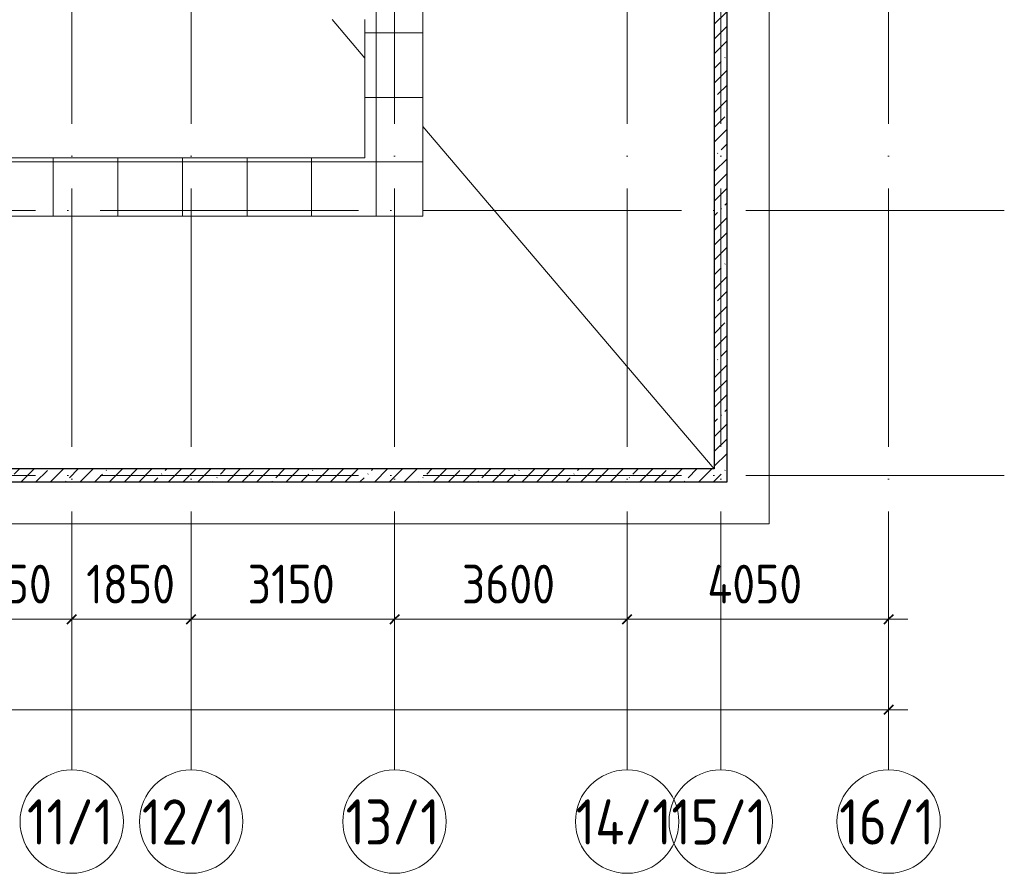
# Model space of a CAD drawing. Header units: millimetres. Extents: x -30540 to 150652, y -11730 to 123410.
# Tile 9 of 113: x 2480 to 17727, y 21989 to 35204. Entities that reach past the tile are written whole.
import ezdxf

# ---------------------------------------------------------------- set-up
doc = ezdxf.new("R2010")
doc.units = ezdxf.units.MM
doc.linetypes.add('ADSK_Линия сетки', pattern=[5000, 4000, -500, 0, -500])
for name, color, linetype, lineweight in [('A-____-____-DIMS', 7, 'Continuous', 9), ('A-____-____-DIMS-200', 7, 'Continuous', 9), ('A-FLOR-____-OTLN', 7, 'Continuous', 18), ('A-ROOF-____-OTLN', 7, 'Continuous', 18), ('A-ROOF-____-PATT', 7, 'Continuous', 18), ('A-WALL-____-MCUT', 7, 'Continuous', 40), ('A-WALL-____-PATT', 7, 'Continuous', 40), ('S-GRID-____-IDEN', 7, 'Continuous', 9), ('S-GRID-____-OTLN', 7, 'Continuous', 9)]:
    doc.layers.add(name, color=color, linetype=linetype, lineweight=lineweight)
doc.styles.add('GOST Common_1', font='GOST_Common.ttf', dxfattribs={"width": 0.9, "height": 700})
doc.styles.add('GOST Common_3', font='GOST_Common.ttf', dxfattribs={"width": 0.9, "height": 600})
doc.dimstyles.new('ADSK_Основной_3_мм_2', dxfattribs={"dimscale": 304.8, "dimtxt": 603.428998, "dimasz": 0.492126, "dimexe": 0.984252, "dimexo": 0.984252, "dimgap": 0.19685, "dimtad": 1, "dimdec": 0, "dimdsep": 46, "dimtxsty": 'GOST Common_3', "dimblk1": 'OBLIQUE', "dimblk2": 'OBLIQUE', "dimsah": 1, "dimcen": 0.09, "dimdle": 0.984252, "dimazin": 2, "dimtfac": 1, "dimtdec": 4, "dimtix": 1, "dimtmove": 0, "dimatfit": 3, "dimfxl": 1, "dimtvp": 1, "dimtolj": 1, "dimtzin": 0, "dimarcsym": 2})
pattern_1 = [(45, (0, 0), (-228.0985, 228.0985), []), (45, (228.1, 0), (-228.0985, 228.0985), [403.225, -80.645, 6.706, -73.939])]

# ---------------------------------------------------------------- blocks, each defined once
blk = doc.blocks.new('Наметкина 10_РД_АР_К1_отсоединено_rvt-1-Кровля ЭЛ')
at = {"layer": 'A-ROOF-____-PATT', "lineweight": 5, "true_color": 0xd2d2d2}
h = blk.add_hatch(dxfattribs=at)
h.set_pattern_fill('FP_6', color=254, style=0, pattern_type=2)
h.set_pattern_definition([(0, (0, 0), (0, 1000), []), (90, (0, 0), (-1000, 6e-14), [])])
h.paths.add_polyline_path([(-4929, 32164), (8725, 32164), (8725, 43350), (935, 43350), (935, 54289), (-1645, 54289), (-1645, 60150), (-465, 60150), (-465, 69650), (1014, 69650), (1012, 81279), (-1636, 81279), (-1636, 86642), (-565, 86642), (-565, 91950), (655, 91950), (655, 88074), (1555, 88074), (1555, 91850), (4135, 91850), (4135, 88074), (5035, 88074), (5035, 92950), (-11845, 92950), (-11845, 87234), (-10945, 87234), (-10945, 91950), (-8945, 91950), (-8945, 89950), (-8965, 89950), (-8965, 81980), (-13265, 81980), (-13265, 80980), (-7965, 80980), (-7965, 86374), (-6115, 86374), (-6115, 91950), (-1665, 91950), (-1665, 87470), (-2465, 87470), (-2465, 85540), (-4939, 85540), (-4939, 83314), (-4582, 83520), (-4577, 83511), (-4939, 83302), (-4939, 83172), (-3444, 83172), (-4032, 83511), (-4027, 83520), (-3424, 83172), (-2708, 83170), (-2708, 79972), (114, 79972), (114, 79650), (135, 79650), (135, 79350), (114, 79350), (114, 72890), (-2635, 72890), (-2635, 77050), (-12365, 77050), (-12365, 60150), (-3985, 60150), (-3985, 61050), (-11465, 61050), (-11465, 66650), (-10006, 66650), (-10006, 67500), (-9906, 67500), (-9906, 66650), (-8065, 66650), (-8065, 71650), (-8965, 71650), (-8965, 67650), (-11465, 67650), (-11465, 76050), (-3635, 76050), (-3635, 71890), (-1465, 71890), (-1465, 61050), (-3885, 61050), (-3885, 60150), (-2645, 60150), (-2645, 56442), (-2423, 56440), (-2423, 55269), (-2645, 55269), (-2645, 54289), (-3225, 54289), (-3224, 49542), (-2225, 49542), (-2225, 53389), (-165, 53389), (-165, 43954), (-5125, 43954), (-5123, 43432), (-5073, 43432), (-5073, 41669), (-5125, 41669), (-5125, 40650), (-3750, 40650), (-3750, 42500), (-3326, 42500), (-3305, 42522), (5457, 42522), (5457, 42500), (7825, 42500), (7825, 33064), (-5615, 33064), (-5615, 35439), (-2115, 35439), (-2115, 36339), (-6515, 36339), (-6515, 33064), (-11465, 33064), (-11465, 38677), (-8115, 38677), (-8115, 39950), (-11065, 39950), (-11063, 41950), (-8115, 41949), (-8115, 46109), (-5125, 46109), (-5125, 43980), (-4215, 43980), (-4215, 47209), (-6206, 47209), (-6206, 47964), (-9015, 47964), (-9016, 42949), (-11465, 42949), (-11465, 55136), (-12365, 55136), (-12365, 32164)])
at = {"layer": 'A-WALL-____-PATT', "lineweight": 5, "true_color": 0xaaaaaa}
h = blk.add_hatch(dxfattribs=at)
h.set_pattern_fill('FP_1', color=253, style=0, pattern_type=2)
h.set_pattern_definition(pattern_1)
h.paths.add_polyline_path([(13435, 28250), (13435, 43350), (13235, 43350), (13235, 28250)])
h = blk.add_hatch(dxfattribs=at)
h.set_pattern_fill('FP_1', color=253, style=0, pattern_type=2)
h.set_pattern_definition(pattern_1)
h.paths.add_polyline_path([(13435, 28050), (13435, 28250), (-13365, 28250), (-13365, 28050), (3246, 28050)])
at = {"layer": 'A-FLOR-____-OTLN', "color": 253, "lineweight": 13, "true_color": 0xaaaaaa}
for p, q in [((14085, 27400), (14085, 44200)), ((-14215, 27400), (14085, 27400))]:
    blk.add_line(p, q, dxfattribs=at)
at = {"layer": 'A-ROOF-____-OTLN', "color": 253, "lineweight": 13, "true_color": 0xaaaaaa}
for p, q in [((8725, 32164), (8725, 43350)), ((7320, 35204), (7825, 34610)), ((7320, 35204), (7825, 34610)), ((7825, 35204), (7825, 33064)), ((8725, 33552), (13235, 28250)), ((8725, 33552), (13235, 28250)), ((7825, 33064), (-5615, 33064)), ((-12365, 32164), (8725, 32164))]:
    blk.add_line(p, q, dxfattribs=at)
at = {"layer": 'A-WALL-____-MCUT', "color": 253, "lineweight": 30, "true_color": 0xaaaaaa}
for p, q in [((13235, 43350), (13235, 28250)), ((13435, 28250), (13435, 43350)), ((13235, 28250), (-13365, 28250)), ((13435, 28050), (13435, 28250)), ((-13365, 28050), (13435, 28050))]:
    blk.add_line(p, q, dxfattribs=at)
blk = doc.blocks.new('Ось сетки - Круг_Ø8 мм-6577-Кровля ЭЛ')
at = {"layer": 'S-GRID-____-IDEN', "color": 253, "true_color": 0xaaaaaa}
for start, end in [(360, 180), (180, 360)]:
    blk.add_arc((0, 0), 4, start, end, dxfattribs=at)
blk = doc.blocks.new('DIMBLOCK25-Кровля ЭЛ')
at = {"layer": 'A-____-____-DIMS-200', "color": 8, "true_color": 0x808080}
for p, q in [((-21665, 24328), (-21665, 24822)), ((15935, 24328), (15935, 24822)), ((-21965, 24522), (16235, 24522)), ((-21665, 24522), (-21665, 24328)), ((15935, 24522), (15935, 24328))]:
    blk.add_line(p, q, dxfattribs=at)
at = {"layer": 'A-____-____-DIMS-200', "color": 8, "lineweight": 40, "true_color": 0x808080}
for p, q in [((-21665, 24522), (-21590, 24597)), ((15935, 24522), (16010, 24597)), ((-21665, 24522), (-21740, 24447)), ((15935, 24522), (15860, 24447))]:
    blk.add_line(p, q, dxfattribs=at)
at = {"layer": 'A-____-____-DIMS-200', "color": 0, "insert": (-3811, 25366), "char_height": 600, "width": 2270.53, "attachment_point": 1, "line_spacing_factor": 1.022761, "style": 'GOST Common_3'}
blk.add_mtext('37600', dxfattribs=at)
blk = doc.blocks.new('_Oblique')
at = {"color": 0, "linetype": 'ByBlock', "lineweight": -2}
blk.add_line((-0.5, -0.5), (0.5, 0.5), dxfattribs=at)
blk = doc.blocks.new('DIMBLOCK35-Кровля ЭЛ')
at = {"layer": 'A-____-____-DIMS-200', "color": 8, "true_color": 0x808080}
for p, q in [((1335, 25728), (1335, 26222)), ((3285, 25728), (3285, 26222)), ((1335, 25922), (3285, 25922)), ((1335, 25922), (1335, 25728)), ((3285, 25922), (3285, 25728))]:
    blk.add_line(p, q, dxfattribs=at)
at = {"layer": 'A-____-____-DIMS-200', "color": 8, "lineweight": 40, "true_color": 0x808080}
for p, q in [((1335, 25922), (1260, 25847)), ((1335, 25922), (1410, 25997)), ((3285, 25922), (3210, 25847)), ((3285, 25922), (3360, 25997))]:
    blk.add_line(p, q, dxfattribs=at)
at = {"layer": 'A-____-____-DIMS-200', "color": 0, "insert": (1610, 26766), "char_height": 600, "width": 1681.42, "attachment_point": 1, "line_spacing_factor": 1.022761, "style": 'GOST Common_3'}
blk.add_mtext('1950', dxfattribs=at)
blk = doc.blocks.new('DIMBLOCK36-Кровля ЭЛ')
at = {"layer": 'A-____-____-DIMS-200', "color": 8, "true_color": 0x808080}
for p, q in [((3285, 25728), (3285, 26222)), ((5135, 25728), (5135, 26222)), ((3285, 25922), (5135, 25922)), ((3285, 25922), (3285, 25728)), ((5135, 25922), (5135, 25728))]:
    blk.add_line(p, q, dxfattribs=at)
at = {"layer": 'A-____-____-DIMS-200', "color": 8, "lineweight": 40, "true_color": 0x808080}
for p, q in [((3285, 25922), (3210, 25847)), ((3285, 25922), (3360, 25997)), ((5135, 25922), (5060, 25847)), ((5135, 25922), (5210, 25997))]:
    blk.add_line(p, q, dxfattribs=at)
at = {"layer": 'A-____-____-DIMS-200', "color": 0, "insert": (3510, 26766), "char_height": 600, "width": 1681.42, "attachment_point": 1, "line_spacing_factor": 1.022761, "style": 'GOST Common_3'}
blk.add_mtext('1850', dxfattribs=at)
blk = doc.blocks.new('DIMBLOCK37-Кровля ЭЛ')
at = {"layer": 'A-____-____-DIMS-200', "color": 8, "true_color": 0x808080}
for p, q in [((5135, 25728), (5135, 26222)), ((8285, 25728), (8285, 26222)), ((5135, 25922), (8285, 25922)), ((5135, 25922), (5135, 25728)), ((8285, 25922), (8285, 25728))]:
    blk.add_line(p, q, dxfattribs=at)
at = {"layer": 'A-____-____-DIMS-200', "color": 8, "lineweight": 40, "true_color": 0x808080}
for p, q in [((5135, 25922), (5060, 25847)), ((5135, 25922), (5210, 25997)), ((8285, 25922), (8210, 25847)), ((8285, 25922), (8360, 25997))]:
    blk.add_line(p, q, dxfattribs=at)
at = {"layer": 'A-____-____-DIMS-200', "color": 0, "insert": (6010, 26766), "char_height": 600, "width": 1681.42, "attachment_point": 1, "line_spacing_factor": 1.022761, "style": 'GOST Common_3'}
blk.add_mtext('3150', dxfattribs=at)
blk = doc.blocks.new('DIMBLOCK38-Кровля ЭЛ')
at = {"layer": 'A-____-____-DIMS-200', "color": 8, "true_color": 0x808080}
for p, q in [((8285, 25728), (8285, 26222)), ((11885, 25728), (11885, 26222)), ((8285, 25922), (11885, 25922)), ((8285, 25922), (8285, 25728)), ((11885, 25922), (11885, 25728))]:
    blk.add_line(p, q, dxfattribs=at)
at = {"layer": 'A-____-____-DIMS-200', "color": 8, "lineweight": 40, "true_color": 0x808080}
for p, q in [((8285, 25922), (8210, 25847)), ((8285, 25922), (8360, 25997)), ((11885, 25922), (11810, 25847)), ((11885, 25922), (11960, 25997))]:
    blk.add_line(p, q, dxfattribs=at)
at = {"layer": 'A-____-____-DIMS-200', "color": 0, "insert": (9328, 26766), "char_height": 600, "width": 1816.42, "attachment_point": 1, "line_spacing_factor": 1.022761, "style": 'GOST Common_3'}
blk.add_mtext('3600', dxfattribs=at)
blk = doc.blocks.new('DIMBLOCK39-Кровля ЭЛ')
at = {"layer": 'A-____-____-DIMS-200', "color": 8, "true_color": 0x808080}
for p, q in [((11885, 25728), (11885, 26222)), ((15935, 25728), (15935, 26222)), ((11885, 25922), (16235, 25922)), ((11885, 25922), (11885, 25728)), ((15935, 25922), (15935, 25728))]:
    blk.add_line(p, q, dxfattribs=at)
at = {"layer": 'A-____-____-DIMS-200', "color": 8, "lineweight": 40, "true_color": 0x808080}
for p, q in [((11885, 25922), (11810, 25847)), ((11885, 25922), (11960, 25997)), ((15935, 25922), (15860, 25847)), ((15935, 25922), (16010, 25997))]:
    blk.add_line(p, q, dxfattribs=at)
at = {"layer": 'A-____-____-DIMS-200', "color": 0, "insert": (13128, 26766), "char_height": 600, "width": 1877.79, "attachment_point": 1, "line_spacing_factor": 1.022761, "style": 'GOST Common_3'}
blk.add_mtext('4050', dxfattribs=at)

msp = doc.modelspace()

# ---------------------------------------------------------------- linework, layer by layer
at = {"layer": 'S-GRID-____-OTLN', "color": 253, "linetype": 'ADSK_Линия сетки', "true_color": 0xaaaaaa}
for p, q in [((5135.3, 23589.3), (5135.3, 98105.9)), ((11885.3, 23589.3), (11885.3, 98105.9)), ((3285.3, 23589.3), (3285.3, 45894.3)), ((8285.3, 23589.3), (8285.3, 45894.3)), ((13335.3, 23589.3), (13335.3, 45894.3)), ((15935.3, 23589.3), (15935.3, 45894.3)), ((17726.8, 32250), (-28904.3, 32250)), ((17726.8, 28150), (-28904.3, 28150))]:
    msp.add_line(p, q, dxfattribs=at)

# ---------------------------------------------------------------- block references
at = {"lineweight": 5}
msp.add_blockref('Наметкина 10_РД_АР_К1_отсоединено_rvt-1-Кровля ЭЛ', (0, 0), dxfattribs=at)
at = {"layer": 'S-GRID-____-IDEN', "color": 253, "true_color": 0xaaaaaa, "xscale": 199.9999999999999, "yscale": 199.9999999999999, "zscale": 199.9999999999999}
for p in [(3285.3, 22789.3), (5135.3, 22789.3), (8285.3, 22789.3), (11885.3, 22789.3), (13335.3, 22789.3), (15935.3, 22789.3)]:
    msp.add_blockref('Ось сетки - Круг_Ø8 мм-6577-Кровля ЭЛ', p, dxfattribs=at)

# ---------------------------------------------------------------- texts
at = {"layer": 'S-GRID-____-IDEN', "color": 253, "true_color": 0xaaaaaa, "char_height": 700, "attachment_point": 1, "style": 'GOST Common_1'}
for s, insert, width in [('11/1', (2593.3, 23134.4), 1673.923), ('12/1', (4372.2, 23134.4), 1847.088), ('13/1', (7527.6, 23134.4), 1832.658), ('14/1', (11091.6, 23134.4), 1919.24), ('15/1', (12572.2, 23134.4), 1847.088), ('16/1', (15172.2, 23134.4), 1847.088)]:
    msp.add_mtext(s, dxfattribs=dict(at, insert=insert, width=width))

# ---------------------------------------------------------------- dimensions: what is measured, and where the dimension line sits
at = {"layer": 'A-____-____-DIMS', "color": 8, "true_color": 0x808080}
for base, p1, p2, override, picture, middle in [((3285.3, 25922.1), (1335.3, 26028.2), (3285.3, 26028.2), {"dimpost": '<>', "dimfxl": 1950}, 'DIMBLOCK35-Кровля ЭЛ', (2310.3, 26282.1)), ((5135.3, 25922.1), (3285.3, 26028.2), (5135.3, 26028.2), {"dimpost": '<>', "dimfxl": 1850}, 'DIMBLOCK36-Кровля ЭЛ', (4210.3, 26282.1)), ((8285.3, 25922.1), (5135.3, 26028.2), (8285.3, 26028.2), {"dimpost": '<>', "dimfxl": 3150}, 'DIMBLOCK37-Кровля ЭЛ', (6710.3, 26282.1)), ((11885.3, 25922.1), (8285.3, 26028.2), (11885.3, 26028.2), {"dimpost": '<>', "dimfxl": 3600}, 'DIMBLOCK38-Кровля ЭЛ', (10085.3, 26282.1)), ((15935.3, 25922.1), (11885.3, 26028.2), (15935.3, 26028.2), {"dimpost": '<>', "dimfxl": 4050}, 'DIMBLOCK39-Кровля ЭЛ', (13910.3, 26282.1)), ((15935.3, 24522.1), (-21664.7, 24628.2), (15935.3, 24628.2), {"dimpost": '<>', "dimfxl": 37600}, 'DIMBLOCK25-Кровля ЭЛ', (-2864.7, 24882.1))]:
    dim = msp.add_linear_dim(base=base, p1=p1, p2=p2, dimstyle='ADSK_Основной_3_мм_2', override=override, dxfattribs=at)
    dim.commit()
    dim.dimension.update_dxf_attribs({"geometry": picture, "text_midpoint": middle})

doc.saveas('drawing.dxf')
